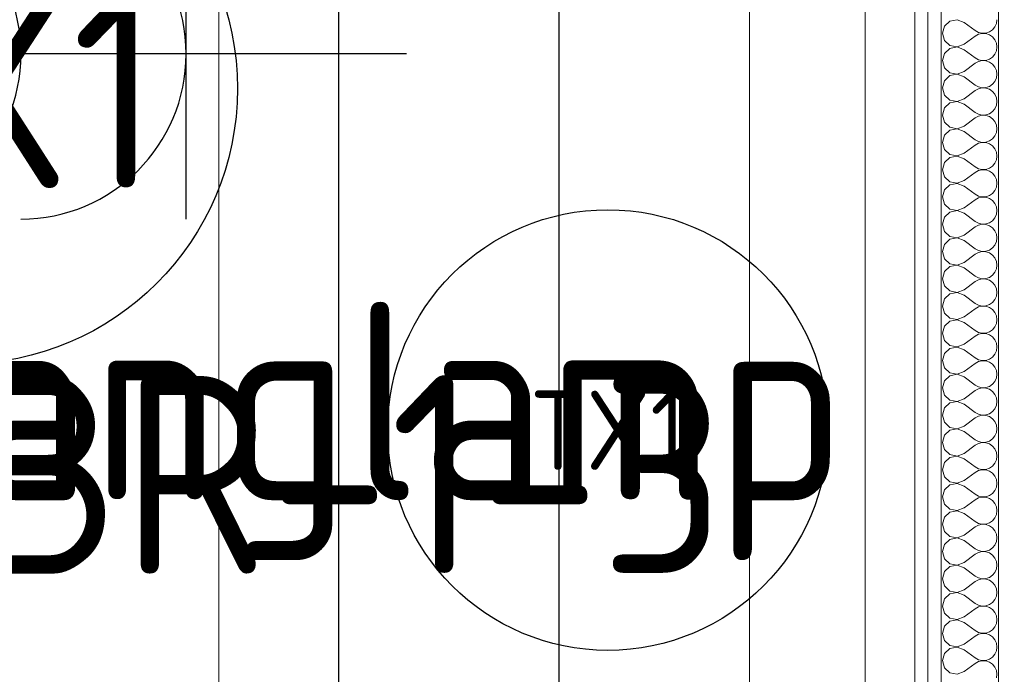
# Model space of a CAD drawing. Header units: millimetres. Extents: x -39149 to 267781, y -2340 to 58540.
# Tile 22 of 244: x 6349 to 7243, y 8469 to 9063. Entities that reach past the tile are written whole.
import ezdxf
from ezdxf.enums import TextEntityAlignment as Align

# ---------------------------------------------------------------- set-up
doc = ezdxf.new("R2010")
doc.units = ezdxf.units.MM
doc.header["$LTSCALE"] = 100
doc.header["$MEASUREMENT"] = 0
for name, pattern in [('B0605', [141, 70, -35, 1, -35]), ('B0704', [150, 100, -50]), ('E_GOOT2', [2000, 1000, 1000])]:
    doc.linetypes.add(name, pattern=pattern)
for name, color, linetype in [('22 C Binnenwanden', 7, 'Continuous'), ('22 C Binnenwanden Doorsnede-arcering', 7, 'Continuous'), ('22 C Binnenwanden Laagscheidingslijnen', 7, 'Continuous'), ('45 Plafond', 7, 'Continuous'), ('82 Interieur', 7, 'Continuous'), ('A Stramien', 7, 'Continuous'), ('EL6131--_KG', 3, 'Continuous'), ('EL6311--_LICHT_BINNEN', 3, 'Continuous'), ('handhaven - AL$1A---_ALGEMEEN', 8, 'Continuous'), ('T Maatvoering 1_ 50', 7, 'Continuous')]:
    doc.layers.add(name, color=color, linetype=linetype)
doc.styles.add('BURO-018', font='isocp.shx', dxfattribs={"height": 180})
doc.styles.add('GENERATED_STYLE_3', font='swiss.ttf', dxfattribs={"width": 0.96})

# ---------------------------------------------------------------- blocks, each defined once
blk = doc.blocks.new('Slab_152_7', base_point=(61.48, 11625))
at = {"layer": '45 Plafond', "color": 8, "linetype": 'Continuous', "lineweight": 0}
blk.add_lwpolyline([(61.48, 11625), (7161.48, 11625), (7161.48, 7850), (18261.48, 7850), (18261.48, 10250), (18050.2, 10250), (18050.2, 11625), (35849.88, 11625), (35849.88, 11399.97), (36099.88, 11399.97), (36099.88, 12175), (39053.15, 12175), (39053.15, 11445), (43211.48, 11445), (43211.48, 10132), (43211.48, 5466.07), (41411.48, 5466.07), (41411.48, 10199.65), (34211.48, 10199.65), (34211.48, 612.08, -0.138201), (61.48, 5162.88)], format="xyb", close=True, dxfattribs=at)
blk = doc.blocks.new('*X800')
at = {"layer": '22 C Binnenwanden Doorsnede-arcering', "color": 8, "linetype": 'Continuous', "lineweight": 0}
for p, q in [((7193.56, 9061.55), (7188.57, 9056.99)), ((7200.21, 9062.81), (7193.56, 9061.55)), ((7206.53, 9060.38), (7200.21, 9062.81)), ((7206.53, 9060.38), (7216.43, 9052.95)), ((7234.39, 9056.35), (7235.77, 9059.47)), ((7235.77, 9059.47), (7236.24, 9062.86)), ((7188.57, 9056.99), (7186.72, 9050.48)), ((7186.72, 9050.48), (7188.57, 9043.97)), ((7216.43, 9052.95), (7219.42, 9051.3)), ((7219.42, 9049.65), (7216.43, 9048)), ((7219.42, 9051.3), (7222.75, 9050.53)), ((7222.75, 9050.43), (7219.42, 9049.65)), ((7222.75, 9050.53), (7226.16, 9050.69)), ((7226.16, 9050.26), (7222.75, 9050.43)), ((7226.16, 9050.69), (7229.4, 9051.78)), ((7229.4, 9049.17), (7226.16, 9050.26)), ((7229.4, 9051.78), (7232.21, 9053.72)), ((7232.21, 9053.72), (7234.39, 9056.35)), ((7188.57, 9043.97), (7193.56, 9039.4)), ((7200.21, 9038.15), (7206.53, 9040.57)), ((7206.53, 9040.57), (7216.43, 9048)), ((7232.21, 9047.23), (7229.4, 9049.17)), ((7234.39, 9044.6), (7232.21, 9047.23)), ((7235.77, 9041.48), (7234.39, 9044.6)), ((7236.24, 9038.1), (7235.77, 9041.48)), ((7188.57, 9032.22), (7186.72, 9025.71)), ((7193.56, 9036.79), (7188.57, 9032.22)), ((7193.56, 9039.4), (7200.21, 9038.15)), ((7200.21, 9038.05), (7193.56, 9036.79)), ((7206.53, 9035.62), (7200.21, 9038.05)), ((7206.53, 9035.62), (7216.43, 9028.19)), ((7232.21, 9028.96), (7234.39, 9031.59)), ((7234.39, 9031.59), (7235.77, 9034.71)), ((7235.77, 9034.71), (7236.24, 9038.1)), ((7186.72, 9025.71), (7188.57, 9019.21)), ((7206.53, 9015.81), (7216.43, 9023.24)), ((7216.43, 9028.19), (7219.42, 9026.54)), ((7219.42, 9024.89), (7216.43, 9023.24)), ((7219.42, 9026.54), (7222.75, 9025.76)), ((7222.75, 9025.66), (7219.42, 9024.89)), ((7222.75, 9025.76), (7226.16, 9025.93)), ((7226.16, 9025.5), (7222.75, 9025.66)), ((7226.16, 9025.93), (7229.4, 9027.02)), ((7229.4, 9024.41), (7226.16, 9025.5)), ((7229.4, 9027.02), (7232.21, 9028.96)), ((7232.21, 9022.47), (7229.4, 9024.41)), ((7234.39, 9019.84), (7232.21, 9022.47)), ((7188.57, 9019.21), (7193.56, 9014.64)), ((7193.56, 9014.64), (7200.21, 9013.38)), ((7200.21, 9013.38), (7206.53, 9015.81)), ((7235.77, 9016.72), (7234.39, 9019.84)), ((7236.24, 9013.33), (7235.77, 9016.72)), ((7188.57, 9007.46), (7186.72, 9000.95)), ((7193.56, 9012.03), (7188.57, 9007.46)), ((7200.21, 9013.28), (7193.56, 9012.03)), ((7206.53, 9010.86), (7200.21, 9013.28)), ((7206.53, 9010.86), (7216.43, 9003.43)), ((7232.21, 9004.19), (7234.39, 9006.82)), ((7234.39, 9006.82), (7235.77, 9009.95)), ((7235.77, 9009.95), (7236.24, 9013.33)), ((7186.72, 9000.95), (7188.57, 8994.44)), ((7206.53, 8991.05), (7216.43, 8998.48)), ((7216.43, 9003.43), (7219.42, 9001.78)), ((7219.42, 9000.13), (7216.43, 8998.48)), ((7219.42, 9001.78), (7222.75, 9001)), ((7222.75, 9000.9), (7219.42, 9000.13)), ((7222.75, 9001), (7226.16, 9001.17)), ((7226.16, 9000.74), (7222.75, 9000.9)), ((7226.16, 9001.17), (7229.4, 9002.26)), ((7229.4, 8999.65), (7226.16, 9000.74)), ((7229.4, 9002.26), (7232.21, 9004.19)), ((7232.21, 8997.71), (7229.4, 8999.65)), ((7234.39, 8995.08), (7232.21, 8997.71)), ((7188.57, 8994.44), (7193.56, 8989.88)), ((7193.56, 8987.26), (7188.57, 8982.7)), ((7193.56, 8989.88), (7200.21, 8988.62)), ((7200.21, 8988.52), (7193.56, 8987.26)), ((7200.21, 8988.62), (7206.53, 8991.05)), ((7206.53, 8986.1), (7200.21, 8988.52)), ((7235.77, 8991.95), (7234.39, 8995.08)), ((7236.24, 8988.57), (7235.77, 8991.95)), ((7235.77, 8985.19), (7236.24, 8988.57)), ((7188.57, 8982.7), (7186.72, 8976.19)), ((7206.53, 8986.1), (7216.43, 8978.67)), ((7216.43, 8978.67), (7219.42, 8977.01)), ((7229.4, 8977.5), (7232.21, 8979.43)), ((7232.21, 8979.43), (7234.39, 8982.06)), ((7234.39, 8982.06), (7235.77, 8985.19)), ((7186.72, 8976.19), (7188.57, 8969.68)), ((7188.57, 8969.68), (7193.56, 8965.12)), ((7206.53, 8966.29), (7216.43, 8973.71)), ((7219.42, 8975.37), (7216.43, 8973.71)), ((7219.42, 8977.01), (7222.75, 8976.24)), ((7222.75, 8976.14), (7219.42, 8975.37)), ((7222.75, 8976.24), (7226.16, 8976.41)), ((7226.16, 8975.97), (7222.75, 8976.14)), ((7226.16, 8976.41), (7229.4, 8977.5)), ((7229.4, 8974.88), (7226.16, 8975.97)), ((7232.21, 8972.95), (7229.4, 8974.88)), ((7234.39, 8970.32), (7232.21, 8972.95)), ((7235.77, 8967.19), (7234.39, 8970.32)), ((7193.56, 8962.5), (7188.57, 8957.94)), ((7193.56, 8965.12), (7200.21, 8963.86)), ((7200.21, 8963.76), (7193.56, 8962.5)), ((7200.21, 8963.86), (7206.53, 8966.29)), ((7206.53, 8961.33), (7200.21, 8963.76)), ((7206.53, 8961.33), (7216.43, 8953.9)), ((7234.39, 8957.3), (7235.77, 8960.43)), ((7236.24, 8963.81), (7235.77, 8967.19)), ((7235.77, 8960.43), (7236.24, 8963.81)), ((7188.57, 8957.94), (7186.72, 8951.43)), ((7186.72, 8951.43), (7188.57, 8944.92)), ((7216.43, 8953.9), (7219.42, 8952.25)), ((7219.42, 8952.25), (7222.75, 8951.48)), ((7222.75, 8951.38), (7219.42, 8950.61)), ((7222.75, 8951.48), (7226.16, 8951.64)), ((7226.16, 8951.21), (7222.75, 8951.38)), ((7226.16, 8951.64), (7229.4, 8952.74)), ((7229.4, 8950.12), (7226.16, 8951.21)), ((7229.4, 8952.74), (7232.21, 8954.67)), ((7232.21, 8954.67), (7234.39, 8957.3)), ((7188.57, 8944.92), (7193.56, 8940.35)), ((7206.53, 8941.52), (7216.43, 8948.95)), ((7219.42, 8950.61), (7216.43, 8948.95)), ((7232.21, 8948.19), (7229.4, 8950.12)), ((7234.39, 8945.56), (7232.21, 8948.19)), ((7235.77, 8942.43), (7234.39, 8945.56)), ((7236.24, 8939.05), (7235.77, 8942.43)), ((7188.57, 8933.18), (7186.72, 8926.67)), ((7193.56, 8937.74), (7188.57, 8933.18)), ((7193.56, 8940.35), (7200.21, 8939.1)), ((7200.21, 8939), (7193.56, 8937.74)), ((7200.21, 8939.1), (7206.53, 8941.52)), ((7206.53, 8936.57), (7200.21, 8939)), ((7206.53, 8936.57), (7216.43, 8929.14)), ((7234.39, 8932.54), (7235.77, 8935.66)), ((7235.77, 8935.66), (7236.24, 8939.05)), ((7186.72, 8926.67), (7188.57, 8920.16)), ((7206.53, 8916.76), (7216.43, 8924.19)), ((7216.43, 8929.14), (7219.42, 8927.49)), ((7219.42, 8925.84), (7216.43, 8924.19)), ((7219.42, 8927.49), (7222.75, 8926.72)), ((7222.75, 8926.62), (7219.42, 8925.84)), ((7222.75, 8926.72), (7226.16, 8926.88)), ((7226.16, 8926.45), (7222.75, 8926.62)), ((7226.16, 8926.88), (7229.4, 8927.97)), ((7229.4, 8925.36), (7226.16, 8926.45)), ((7229.4, 8927.97), (7232.21, 8929.91)), ((7232.21, 8923.43), (7229.4, 8925.36)), ((7232.21, 8929.91), (7234.39, 8932.54)), ((7188.57, 8920.16), (7193.56, 8915.59)), ((7193.56, 8915.59), (7200.21, 8914.34)), ((7200.21, 8914.34), (7206.53, 8916.76)), ((7234.39, 8920.79), (7232.21, 8923.43)), ((7235.77, 8917.67), (7234.39, 8920.79)), ((7236.24, 8914.29), (7235.77, 8917.67)), ((7188.57, 8908.41), (7186.72, 8901.9)), ((7193.56, 8912.98), (7188.57, 8908.41)), ((7200.21, 8914.24), (7193.56, 8912.98)), ((7206.53, 8911.81), (7200.21, 8914.24)), ((7206.53, 8911.81), (7216.43, 8904.38)), ((7232.21, 8905.15), (7234.39, 8907.78)), ((7234.39, 8907.78), (7235.77, 8910.9)), ((7235.77, 8910.9), (7236.24, 8914.29)), ((7186.72, 8901.9), (7188.57, 8895.4)), ((7206.53, 8892), (7216.43, 8899.43)), ((7216.43, 8904.38), (7219.42, 8902.73)), ((7219.42, 8901.08), (7216.43, 8899.43)), ((7219.42, 8902.73), (7222.75, 8901.95)), ((7222.75, 8901.85), (7219.42, 8901.08)), ((7222.75, 8901.95), (7226.16, 8902.12)), ((7226.16, 8901.69), (7222.75, 8901.85)), ((7226.16, 8902.12), (7229.4, 8903.21)), ((7229.4, 8900.6), (7226.16, 8901.69)), ((7229.4, 8903.21), (7232.21, 8905.15)), ((7232.21, 8898.66), (7229.4, 8900.6)), ((7234.39, 8896.03), (7232.21, 8898.66)), ((7188.57, 8895.4), (7193.56, 8890.83)), ((7193.56, 8890.83), (7200.21, 8889.57)), ((7200.21, 8889.47), (7193.56, 8888.22)), ((7200.21, 8889.57), (7206.53, 8892)), ((7206.53, 8887.05), (7200.21, 8889.47)), ((7235.77, 8892.91), (7234.39, 8896.03)), ((7236.24, 8889.52), (7235.77, 8892.91)), ((7235.77, 8886.14), (7236.24, 8889.52)), ((7188.57, 8883.65), (7186.72, 8877.14)), ((7193.56, 8888.22), (7188.57, 8883.65)), ((7206.53, 8887.05), (7216.43, 8879.62)), ((7216.43, 8879.62), (7219.42, 8877.97)), ((7229.4, 8878.45), (7232.21, 8880.38)), ((7232.21, 8880.38), (7234.39, 8883.01)), ((7234.39, 8883.01), (7235.77, 8886.14)), ((7186.72, 8877.14), (7188.57, 8870.63)), ((7188.57, 8870.63), (7193.56, 8866.07)), ((7206.53, 8867.24), (7216.43, 8874.67)), ((7219.42, 8876.32), (7216.43, 8874.67)), ((7219.42, 8877.97), (7222.75, 8877.19)), ((7222.75, 8877.09), (7219.42, 8876.32)), ((7222.75, 8877.19), (7226.16, 8877.36)), ((7226.16, 8876.93), (7222.75, 8877.09)), ((7226.16, 8877.36), (7229.4, 8878.45)), ((7229.4, 8875.84), (7226.16, 8876.93)), ((7232.21, 8873.9), (7229.4, 8875.84)), ((7234.39, 8871.27), (7232.21, 8873.9)), ((7235.77, 8868.15), (7234.39, 8871.27)), ((7193.56, 8863.45), (7188.57, 8858.89)), ((7193.56, 8866.07), (7200.21, 8864.81)), ((7200.21, 8864.71), (7193.56, 8863.45)), ((7200.21, 8864.81), (7206.53, 8867.24)), ((7206.53, 8862.29), (7200.21, 8864.71)), ((7206.53, 8862.29), (7216.43, 8854.86)), ((7236.24, 8864.76), (7235.77, 8868.15)), ((7235.77, 8861.38), (7236.24, 8864.76)), ((7188.57, 8858.89), (7186.72, 8852.38)), ((7216.43, 8854.86), (7219.42, 8853.2)), ((7219.42, 8853.2), (7222.75, 8852.43)), ((7222.75, 8852.43), (7226.16, 8852.6)), ((7226.16, 8852.6), (7229.4, 8853.69)), ((7229.4, 8853.69), (7232.21, 8855.62)), ((7232.21, 8855.62), (7234.39, 8858.25)), ((7234.39, 8858.25), (7235.77, 8861.38)), ((7186.72, 8852.38), (7188.57, 8845.87)), ((7188.57, 8845.87), (7193.56, 8841.31)), ((7206.53, 8842.48), (7216.43, 8849.9)), ((7219.42, 8851.56), (7216.43, 8849.9)), ((7222.75, 8852.33), (7219.42, 8851.56)), ((7226.16, 8852.17), (7222.75, 8852.33)), ((7229.4, 8851.07), (7226.16, 8852.17)), ((7232.21, 8849.14), (7229.4, 8851.07)), ((7234.39, 8846.51), (7232.21, 8849.14)), ((7235.77, 8843.38), (7234.39, 8846.51)), ((7193.56, 8838.69), (7188.57, 8834.13)), ((7193.56, 8841.31), (7200.21, 8840.05)), ((7200.21, 8839.95), (7193.56, 8838.69)), ((7200.21, 8840.05), (7206.53, 8842.48)), ((7206.53, 8837.52), (7200.21, 8839.95)), ((7206.53, 8837.52), (7216.43, 8830.1)), ((7234.39, 8833.49), (7235.77, 8836.62)), ((7236.24, 8840), (7235.77, 8843.38)), ((7235.77, 8836.62), (7236.24, 8840)), ((7188.57, 8834.13), (7186.72, 8827.62)), ((7186.72, 8827.62), (7188.57, 8821.11)), ((7216.43, 8830.1), (7219.42, 8828.44)), ((7219.42, 8826.8), (7216.43, 8825.14)), ((7219.42, 8828.44), (7222.75, 8827.67)), ((7222.75, 8827.57), (7219.42, 8826.8)), ((7222.75, 8827.67), (7226.16, 8827.83)), ((7226.16, 8827.4), (7222.75, 8827.57)), ((7226.16, 8827.83), (7229.4, 8828.93)), ((7229.4, 8826.31), (7226.16, 8827.4)), ((7229.4, 8828.93), (7232.21, 8830.86)), ((7232.21, 8824.38), (7229.4, 8826.31)), ((7232.21, 8830.86), (7234.39, 8833.49)), ((7188.57, 8821.11), (7193.56, 8816.55)), ((7200.21, 8815.29), (7206.53, 8817.71)), ((7206.53, 8817.71), (7216.43, 8825.14)), ((7234.39, 8821.75), (7232.21, 8824.38)), ((7235.77, 8818.62), (7234.39, 8821.75)), ((7236.24, 8815.24), (7235.77, 8818.62)), ((7188.57, 8809.37), (7186.72, 8802.86)), ((7193.56, 8813.93), (7188.57, 8809.37)), ((7193.56, 8816.55), (7200.21, 8815.29)), ((7200.21, 8815.19), (7193.56, 8813.93)), ((7206.53, 8812.76), (7200.21, 8815.19)), ((7206.53, 8812.76), (7216.43, 8805.33)), ((7232.21, 8806.1), (7234.39, 8808.73)), ((7234.39, 8808.73), (7235.77, 8811.85)), ((7235.77, 8811.85), (7236.24, 8815.24)), ((7186.72, 8802.86), (7188.57, 8796.35)), ((7206.53, 8792.95), (7216.43, 8800.38)), ((7216.43, 8805.33), (7219.42, 8803.68)), ((7219.42, 8802.03), (7216.43, 8800.38)), ((7219.42, 8803.68), (7222.75, 8802.91)), ((7222.75, 8802.81), (7219.42, 8802.03)), ((7222.75, 8802.91), (7226.16, 8803.07)), ((7226.16, 8802.64), (7222.75, 8802.81)), ((7226.16, 8803.07), (7229.4, 8804.16)), ((7229.4, 8801.55), (7226.16, 8802.64)), ((7229.4, 8804.16), (7232.21, 8806.1)), ((7232.21, 8799.62), (7229.4, 8801.55)), ((7234.39, 8796.99), (7232.21, 8799.62)), ((7188.57, 8796.35), (7193.56, 8791.78)), ((7193.56, 8791.78), (7200.21, 8790.53)), ((7200.21, 8790.43), (7193.56, 8789.17)), ((7200.21, 8790.53), (7206.53, 8792.95)), ((7206.53, 8788), (7200.21, 8790.43)), ((7235.77, 8793.86), (7234.39, 8796.99)), ((7236.24, 8790.48), (7235.77, 8793.86)), ((7235.77, 8787.09), (7236.24, 8790.48)), ((7188.57, 8784.6), (7186.72, 8778.1)), ((7193.56, 8789.17), (7188.57, 8784.6)), ((7206.53, 8788), (7216.43, 8780.57)), ((7229.4, 8779.4), (7232.21, 8781.34)), ((7232.21, 8781.34), (7234.39, 8783.97)), ((7234.39, 8783.97), (7235.77, 8787.09)), ((7186.72, 8778.1), (7188.57, 8771.59)), ((7206.53, 8768.19), (7216.43, 8775.62)), ((7216.43, 8780.57), (7219.42, 8778.92)), ((7219.42, 8777.27), (7216.43, 8775.62)), ((7219.42, 8778.92), (7222.75, 8778.15)), ((7222.75, 8778.05), (7219.42, 8777.27)), ((7222.75, 8778.15), (7226.16, 8778.31)), ((7226.16, 8777.88), (7222.75, 8778.05)), ((7226.16, 8778.31), (7229.4, 8779.4)), ((7229.4, 8776.79), (7226.16, 8777.88)), ((7232.21, 8774.85), (7229.4, 8776.79)), ((7234.39, 8772.22), (7232.21, 8774.85)), ((7235.77, 8769.1), (7234.39, 8772.22)), ((7188.57, 8771.59), (7193.56, 8767.02)), ((7193.56, 8764.41), (7188.57, 8759.84)), ((7193.56, 8767.02), (7200.21, 8765.76)), ((7200.21, 8765.66), (7193.56, 8764.41)), ((7200.21, 8765.76), (7206.53, 8768.19)), ((7206.53, 8763.24), (7200.21, 8765.66)), ((7206.53, 8763.24), (7216.43, 8755.81)), ((7236.24, 8765.71), (7235.77, 8769.1)), ((7235.77, 8762.33), (7236.24, 8765.71)), ((7188.57, 8759.84), (7186.72, 8753.33)), ((7216.43, 8755.81), (7219.42, 8754.16)), ((7226.16, 8753.55), (7229.4, 8754.64)), ((7229.4, 8754.64), (7232.21, 8756.57)), ((7232.21, 8756.57), (7234.39, 8759.21)), ((7234.39, 8759.21), (7235.77, 8762.33)), ((7186.72, 8753.33), (7188.57, 8746.82)), ((7188.57, 8746.82), (7193.56, 8742.26)), ((7206.53, 8743.43), (7216.43, 8750.86)), ((7219.42, 8752.51), (7216.43, 8750.86)), ((7219.42, 8754.16), (7222.75, 8753.38)), ((7222.75, 8753.28), (7219.42, 8752.51)), ((7222.75, 8753.38), (7226.16, 8753.55)), ((7226.16, 8753.12), (7222.75, 8753.28)), ((7229.4, 8752.03), (7226.16, 8753.12)), ((7232.21, 8750.09), (7229.4, 8752.03)), ((7234.39, 8747.46), (7232.21, 8750.09)), ((7235.77, 8744.34), (7234.39, 8747.46)), ((7193.56, 8739.65), (7188.57, 8735.08)), ((7193.56, 8742.26), (7200.21, 8741)), ((7200.21, 8740.9), (7193.56, 8739.65)), ((7200.21, 8741), (7206.53, 8743.43)), ((7206.53, 8738.48), (7200.21, 8740.9)), ((7206.53, 8738.48), (7216.43, 8731.05)), ((7234.39, 8734.44), (7235.77, 8737.57)), ((7236.24, 8740.95), (7235.77, 8744.34)), ((7235.77, 8737.57), (7236.24, 8740.95)), ((7188.57, 8735.08), (7186.72, 8728.57)), ((7186.72, 8728.57), (7188.57, 8722.06)), ((7216.43, 8731.05), (7219.42, 8729.39)), ((7219.42, 8727.75), (7216.43, 8726.1)), ((7219.42, 8729.39), (7222.75, 8728.62)), ((7222.75, 8728.52), (7219.42, 8727.75)), ((7222.75, 8728.62), (7226.16, 8728.79)), ((7226.16, 8728.36), (7222.75, 8728.52)), ((7226.16, 8728.79), (7229.4, 8729.88)), ((7229.4, 8727.26), (7226.16, 8728.36)), ((7229.4, 8729.88), (7232.21, 8731.81)), ((7232.21, 8731.81), (7234.39, 8734.44)), ((7188.57, 8722.06), (7193.56, 8717.5)), ((7200.21, 8716.24), (7206.53, 8718.67)), ((7206.53, 8718.67), (7216.43, 8726.1)), ((7232.21, 8725.33), (7229.4, 8727.26)), ((7234.39, 8722.7), (7232.21, 8725.33)), ((7235.77, 8719.57), (7234.39, 8722.7)), ((7236.24, 8716.19), (7235.77, 8719.57)), ((7188.57, 8710.32), (7186.72, 8703.81)), ((7193.56, 8714.88), (7188.57, 8710.32)), ((7193.56, 8717.5), (7200.21, 8716.24)), ((7200.21, 8716.14), (7193.56, 8714.88)), ((7206.53, 8713.71), (7200.21, 8716.14)), ((7206.53, 8713.71), (7216.43, 8706.29)), ((7232.21, 8707.05), (7234.39, 8709.68)), ((7234.39, 8709.68), (7235.77, 8712.81)), ((7235.77, 8712.81), (7236.24, 8716.19)), ((7186.72, 8703.81), (7188.57, 8697.3)), ((7206.53, 8693.9), (7216.43, 8701.33)), ((7216.43, 8706.29), (7219.42, 8704.63)), ((7219.42, 8702.99), (7216.43, 8701.33)), ((7219.42, 8704.63), (7222.75, 8703.86)), ((7222.75, 8703.76), (7219.42, 8702.99)), ((7222.75, 8703.86), (7226.16, 8704.03)), ((7226.16, 8703.59), (7222.75, 8703.76)), ((7226.16, 8704.03), (7229.4, 8705.12)), ((7229.4, 8702.5), (7226.16, 8703.59)), ((7229.4, 8705.12), (7232.21, 8707.05)), ((7232.21, 8700.57), (7229.4, 8702.5)), ((7234.39, 8697.94), (7232.21, 8700.57)), ((7188.57, 8697.3), (7193.56, 8692.74)), ((7193.56, 8692.74), (7200.21, 8691.48)), ((7200.21, 8691.48), (7206.53, 8693.9)), ((7235.77, 8694.81), (7234.39, 8697.94)), ((7236.24, 8691.43), (7235.77, 8694.81)), ((7188.57, 8685.56), (7186.72, 8679.05)), ((7193.56, 8690.12), (7188.57, 8685.56)), ((7200.21, 8691.38), (7193.56, 8690.12)), ((7206.53, 8688.95), (7200.21, 8691.38)), ((7206.53, 8688.95), (7216.43, 8681.52)), ((7232.21, 8682.29), (7234.39, 8684.92)), ((7234.39, 8684.92), (7235.77, 8688.05)), ((7235.77, 8688.05), (7236.24, 8691.43)), ((7186.72, 8679.05), (7188.57, 8672.54)), ((7206.53, 8669.14), (7216.43, 8676.57)), ((7216.43, 8681.52), (7219.42, 8679.87)), ((7219.42, 8678.22), (7216.43, 8676.57)), ((7219.42, 8679.87), (7222.75, 8679.1)), ((7222.75, 8679), (7219.42, 8678.22)), ((7222.75, 8679.1), (7226.16, 8679.26)), ((7226.16, 8678.83), (7222.75, 8679)), ((7226.16, 8679.26), (7229.4, 8680.35)), ((7229.4, 8677.74), (7226.16, 8678.83)), ((7229.4, 8680.35), (7232.21, 8682.29)), ((7232.21, 8675.81), (7229.4, 8677.74)), ((7234.39, 8673.18), (7232.21, 8675.81)), ((7188.57, 8672.54), (7193.56, 8667.97)), ((7193.56, 8665.36), (7188.57, 8660.79)), ((7193.56, 8667.97), (7200.21, 8666.72)), ((7200.21, 8666.62), (7193.56, 8665.36)), ((7200.21, 8666.72), (7206.53, 8669.14)), ((7206.53, 8664.19), (7200.21, 8666.62)), ((7235.77, 8670.05), (7234.39, 8673.18)), ((7236.24, 8666.67), (7235.77, 8670.05)), ((7235.77, 8663.28), (7236.24, 8666.67)), ((7188.57, 8660.79), (7186.72, 8654.29)), ((7206.53, 8664.19), (7216.43, 8656.76)), ((7216.43, 8656.76), (7219.42, 8655.11)), ((7229.4, 8655.59), (7232.21, 8657.53)), ((7232.21, 8657.53), (7234.39, 8660.16)), ((7234.39, 8660.16), (7235.77, 8663.28)), ((7186.72, 8654.29), (7188.57, 8647.78)), ((7188.57, 8647.78), (7193.56, 8643.21)), ((7206.53, 8644.38), (7216.43, 8651.81)), ((7219.42, 8653.46), (7216.43, 8651.81)), ((7219.42, 8655.11), (7222.75, 8654.34)), ((7222.75, 8654.24), (7219.42, 8653.46)), ((7222.75, 8654.34), (7226.16, 8654.5)), ((7226.16, 8654.07), (7222.75, 8654.24)), ((7226.16, 8654.5), (7229.4, 8655.59)), ((7229.4, 8652.98), (7226.16, 8654.07)), ((7232.21, 8651.04), (7229.4, 8652.98)), ((7234.39, 8648.41), (7232.21, 8651.04)), ((7235.77, 8645.29), (7234.39, 8648.41)), ((7193.56, 8640.6), (7188.57, 8636.03)), ((7193.56, 8643.21), (7200.21, 8641.95)), ((7200.21, 8641.85), (7193.56, 8640.6)), ((7200.21, 8641.95), (7206.53, 8644.38)), ((7206.53, 8639.43), (7200.21, 8641.85)), ((7206.53, 8639.43), (7216.43, 8632)), ((7234.39, 8635.4), (7235.77, 8638.52)), ((7236.24, 8641.9), (7235.77, 8645.29)), ((7235.77, 8638.52), (7236.24, 8641.9)), ((7188.57, 8636.03), (7186.72, 8629.52)), ((7186.72, 8629.52), (7188.57, 8623.01)), ((7216.43, 8632), (7219.42, 8630.35)), ((7219.42, 8630.35), (7222.75, 8629.57)), ((7222.75, 8629.47), (7219.42, 8628.7)), ((7222.75, 8629.57), (7226.16, 8629.74)), ((7226.16, 8629.31), (7222.75, 8629.47)), ((7226.16, 8629.74), (7229.4, 8630.83)), ((7229.4, 8628.22), (7226.16, 8629.31)), ((7229.4, 8630.83), (7232.21, 8632.77)), ((7232.21, 8632.77), (7234.39, 8635.4)), ((7188.57, 8623.01), (7193.56, 8618.45)), ((7206.53, 8619.62), (7216.43, 8627.05)), ((7219.42, 8628.7), (7216.43, 8627.05)), ((7232.21, 8626.28), (7229.4, 8628.22)), ((7234.39, 8623.65), (7232.21, 8626.28)), ((7235.77, 8620.53), (7234.39, 8623.65)), ((7236.24, 8617.14), (7235.77, 8620.53)), ((7188.57, 8611.27), (7186.72, 8604.76)), ((7193.56, 8615.84), (7188.57, 8611.27)), ((7193.56, 8618.45), (7200.21, 8617.19)), ((7200.21, 8617.09), (7193.56, 8615.84)), ((7200.21, 8617.19), (7206.53, 8619.62)), ((7206.53, 8614.67), (7200.21, 8617.09)), ((7206.53, 8614.67), (7216.43, 8607.24)), ((7234.39, 8610.63), (7235.77, 8613.76)), ((7235.77, 8613.76), (7236.24, 8617.14)), ((7186.72, 8604.76), (7188.57, 8598.25)), ((7206.53, 8594.86), (7216.43, 8602.29)), ((7216.43, 8607.24), (7219.42, 8605.59)), ((7219.42, 8603.94), (7216.43, 8602.29)), ((7219.42, 8605.59), (7222.75, 8604.81)), ((7222.75, 8604.71), (7219.42, 8603.94)), ((7222.75, 8604.81), (7226.16, 8604.98)), ((7226.16, 8604.55), (7222.75, 8604.71)), ((7226.16, 8604.98), (7229.4, 8606.07)), ((7229.4, 8603.45), (7226.16, 8604.55)), ((7229.4, 8606.07), (7232.21, 8608)), ((7232.21, 8601.52), (7229.4, 8603.45)), ((7232.21, 8608), (7234.39, 8610.63)), ((7188.57, 8598.25), (7193.56, 8593.69)), ((7193.56, 8593.69), (7200.21, 8592.43)), ((7200.21, 8592.43), (7206.53, 8594.86)), ((7234.39, 8598.89), (7232.21, 8601.52)), ((7235.77, 8595.76), (7234.39, 8598.89)), ((7236.24, 8592.38), (7235.77, 8595.76)), ((7188.57, 8586.51), (7186.72, 8580)), ((7193.56, 8591.07), (7188.57, 8586.51)), ((7200.21, 8592.33), (7193.56, 8591.07)), ((7206.53, 8589.9), (7200.21, 8592.33)), ((7206.53, 8589.9), (7216.43, 8582.48)), ((7232.21, 8583.24), (7234.39, 8585.87)), ((7234.39, 8585.87), (7235.77, 8589)), ((7235.77, 8589), (7236.24, 8592.38)), ((7186.72, 8580), (7188.57, 8573.49)), ((7206.53, 8570.1), (7216.43, 8577.52)), ((7216.43, 8582.48), (7219.42, 8580.82)), ((7219.42, 8579.18), (7216.43, 8577.52)), ((7219.42, 8580.82), (7222.75, 8580.05)), ((7222.75, 8579.95), (7219.42, 8579.18)), ((7222.75, 8580.05), (7226.16, 8580.22)), ((7226.16, 8579.78), (7222.75, 8579.95)), ((7226.16, 8580.22), (7229.4, 8581.31)), ((7229.4, 8578.69), (7226.16, 8579.78)), ((7229.4, 8581.31), (7232.21, 8583.24)), ((7232.21, 8576.76), (7229.4, 8578.69)), ((7234.39, 8574.13), (7232.21, 8576.76)), ((7188.57, 8573.49), (7193.56, 8568.93)), ((7193.56, 8568.93), (7200.21, 8567.67)), ((7200.21, 8567.57), (7193.56, 8566.31)), ((7200.21, 8567.67), (7206.53, 8570.1)), ((7206.53, 8565.14), (7200.21, 8567.57)), ((7235.77, 8571), (7234.39, 8574.13)), ((7236.24, 8567.62), (7235.77, 8571)), ((7235.77, 8564.24), (7236.24, 8567.62)), ((7188.57, 8561.75), (7186.72, 8555.24)), ((7193.56, 8566.31), (7188.57, 8561.75)), ((7206.53, 8565.14), (7216.43, 8557.71)), ((7216.43, 8557.71), (7219.42, 8556.06)), ((7229.4, 8556.55), (7232.21, 8558.48)), ((7232.21, 8558.48), (7234.39, 8561.11)), ((7234.39, 8561.11), (7235.77, 8564.24)), ((7186.72, 8555.24), (7188.57, 8548.73)), ((7188.57, 8548.73), (7193.56, 8544.16)), ((7206.53, 8545.33), (7216.43, 8552.76)), ((7219.42, 8554.41), (7216.43, 8552.76)), ((7219.42, 8556.06), (7222.75, 8555.29)), ((7222.75, 8555.19), (7219.42, 8554.41)), ((7222.75, 8555.29), (7226.16, 8555.45)), ((7226.16, 8555.02), (7222.75, 8555.19)), ((7226.16, 8555.45), (7229.4, 8556.55)), ((7229.4, 8553.93), (7226.16, 8555.02)), ((7232.21, 8552), (7229.4, 8553.93)), ((7234.39, 8549.37), (7232.21, 8552)), ((7235.77, 8546.24), (7234.39, 8549.37)), ((7193.56, 8541.55), (7188.57, 8536.99)), ((7193.56, 8544.16), (7200.21, 8542.91)), ((7200.21, 8542.81), (7193.56, 8541.55)), ((7200.21, 8542.91), (7206.53, 8545.33)), ((7206.53, 8540.38), (7200.21, 8542.81)), ((7206.53, 8540.38), (7216.43, 8532.95)), ((7236.24, 8542.86), (7235.77, 8546.24)), ((7235.77, 8539.47), (7236.24, 8542.86)), ((7188.57, 8536.99), (7186.72, 8530.48)), ((7216.43, 8532.95), (7219.42, 8531.3)), ((7219.42, 8531.3), (7222.75, 8530.53)), ((7222.75, 8530.53), (7226.16, 8530.69)), ((7226.16, 8530.69), (7229.4, 8531.78)), ((7229.4, 8531.78), (7232.21, 8533.72)), ((7232.21, 8533.72), (7234.39, 8536.35)), ((7234.39, 8536.35), (7235.77, 8539.47)), ((7186.72, 8530.48), (7188.57, 8523.97)), ((7188.57, 8523.97), (7193.56, 8519.4)), ((7206.53, 8520.57), (7216.43, 8528)), ((7219.42, 8529.65), (7216.43, 8528)), ((7222.75, 8530.43), (7219.42, 8529.65)), ((7226.16, 8530.26), (7222.75, 8530.43)), ((7229.4, 8529.17), (7226.16, 8530.26)), ((7232.21, 8527.23), (7229.4, 8529.17)), ((7234.39, 8524.6), (7232.21, 8527.23)), ((7235.77, 8521.48), (7234.39, 8524.6)), ((7193.56, 8516.79), (7188.57, 8512.22)), ((7193.56, 8519.4), (7200.21, 8518.15)), ((7200.21, 8518.05), (7193.56, 8516.79)), ((7200.21, 8518.15), (7206.53, 8520.57)), ((7206.53, 8515.62), (7200.21, 8518.05)), ((7206.53, 8515.62), (7216.43, 8508.19)), ((7234.39, 8511.59), (7235.77, 8514.71)), ((7236.24, 8518.1), (7235.77, 8521.48)), ((7235.77, 8514.71), (7236.24, 8518.1)), ((7188.57, 8512.22), (7186.72, 8505.71)), ((7186.72, 8505.71), (7188.57, 8499.21)), ((7216.43, 8508.19), (7219.42, 8506.54)), ((7219.42, 8504.89), (7216.43, 8503.24)), ((7219.42, 8506.54), (7222.75, 8505.76)), ((7222.75, 8505.66), (7219.42, 8504.89)), ((7222.75, 8505.76), (7226.16, 8505.93)), ((7226.16, 8505.5), (7222.75, 8505.66)), ((7226.16, 8505.93), (7229.4, 8507.02)), ((7229.4, 8504.41), (7226.16, 8505.5)), ((7229.4, 8507.02), (7232.21, 8508.96)), ((7232.21, 8502.47), (7229.4, 8504.41)), ((7232.21, 8508.96), (7234.39, 8511.59)), ((7188.57, 8499.21), (7193.56, 8494.64)), ((7200.21, 8493.38), (7206.53, 8495.81)), ((7206.53, 8495.81), (7216.43, 8503.24)), ((7234.39, 8499.84), (7232.21, 8502.47)), ((7235.77, 8496.72), (7234.39, 8499.84)), ((7236.24, 8493.33), (7235.77, 8496.72)), ((7188.57, 8487.46), (7186.72, 8480.95)), ((7193.56, 8492.03), (7188.57, 8487.46)), ((7193.56, 8494.64), (7200.21, 8493.38)), ((7200.21, 8493.28), (7193.56, 8492.03)), ((7206.53, 8490.86), (7200.21, 8493.28)), ((7206.53, 8490.86), (7216.43, 8483.43)), ((7232.21, 8484.19), (7234.39, 8486.82)), ((7234.39, 8486.82), (7235.77, 8489.95)), ((7235.77, 8489.95), (7236.24, 8493.33)), ((7186.72, 8480.95), (7188.57, 8474.44)), ((7206.53, 8471.05), (7216.43, 8478.48)), ((7216.43, 8483.43), (7219.42, 8481.78)), ((7219.42, 8480.13), (7216.43, 8478.48)), ((7219.42, 8481.78), (7222.75, 8481)), ((7222.75, 8480.9), (7219.42, 8480.13)), ((7222.75, 8481), (7226.16, 8481.17)), ((7226.16, 8480.74), (7222.75, 8480.9)), ((7226.16, 8481.17), (7229.4, 8482.26)), ((7229.4, 8479.65), (7226.16, 8480.74)), ((7229.4, 8482.26), (7232.21, 8484.19)), ((7232.21, 8477.71), (7229.4, 8479.65)), ((7234.39, 8475.08), (7232.21, 8477.71)), ((7188.57, 8474.44), (7193.56, 8469.88)), ((7193.56, 8469.88), (7200.21, 8468.62)), ((7200.21, 8468.62), (7206.53, 8471.05)), ((7235.77, 8471.95), (7234.39, 8475.08)), ((7236.24, 8468.57), (7235.77, 8471.95)), ((7235.77, 8465.19), (7236.24, 8468.57))]:
    blk.add_line(p, q, dxfattribs=at)
blk = doc.blocks.new('Wall_282_7', base_point=(7161.48, 10150))
at = {"layer": '22 C Binnenwanden', "color": 8, "linetype": 'Continuous', "lineweight": 0}
blk.add_line((7161.48, 10150), (7161.48, 7850), dxfattribs=at)
at = {"layer": '22 C Binnenwanden Laagscheidingslijnen', "color": 8, "linetype": 'Continuous', "lineweight": 0}
for p, q in [((7173.48, 10150), (7173.48, 7862)), ((7185.48, 10150), (7185.48, 7874)), ((7237.48, 7926), (7237.48, 10150))]:
    blk.add_line(p, q, dxfattribs=at)
at = {"layer": '22 C Binnenwanden', "color": 1, "lineweight": 0}
blk.add_blockref('*X800', (0, 0), dxfattribs=at)
blk = doc.blocks.new('Standard grid marker_12')
at = {"layer": 'A Stramien', "color": 8, "linetype": 'B0605', "lineweight": 0}
blk.add_line((4000, 0), (46394.76, 0), dxfattribs=at)
at = {"layer": 'A Stramien', "color": 4, "lineweight": 0, "style": 'GENERATED_STYLE_3'}
blk.add_attdef('AC_MARKERTEXT_1', text='', height=100, rotation=90, dxfattribs=at).set_placement((-19.96, -47.08), align=Align.BOTTOM_LEFT)
blk = doc.blocks.new('1115B3A')
at = {"layer": 'handhaven - AL$1A---_ALGEMEEN', "color": 0, "linetype": 'Continuous'}
blk.add_circle((0, 0), 2.5, dxfattribs=at)
at = {"layer": 'handhaven - AL$1A---_ALGEMEEN', "color": 0, "linetype": 'Continuous', "style": 'BURO-018'}
for tag, p in [('CIRCUIT', (0, 5)), ('PANEL', (0, 5)), ('SUBCIRCUIT', (4.5, 5)), ('LIGHTFIXTURECODE', (0, 0)), ('SWITCHCODE', (4.5, -1))]:
    blk.add_attdef(tag, text='', height=1.8, dxfattribs=at).set_placement(p, align=Align.MIDDLE)
blk = doc.blocks.new('E00407')
at = {"color": 0}
blk.add_line((0, 1), (0, 4.5), dxfattribs=at)
at = {"color": 0, "linetype": 'Continuous'}
blk.add_line((-1.5, 3), (1.5, 3), dxfattribs=at)
at = {"color": 0}
for centre in [(0, 6), (0, 4.5)]:
    blk.add_arc(centre, 1.5, 180, 0, dxfattribs=at)
at = {"color": 0, "linetype": 'Continuous', "style": 'BURO-018'}
for tag, p in [('PANEL', (0, 11)), ('CIRCUIT', (0, 8)), ('SUBCIRCUIT', (4.5, 8)), ('SWITCHCODE', (3.5, 5))]:
    blk.add_attdef(tag, text='', height=1.8, dxfattribs=at).set_placement(p, align=Align.MIDDLE)
at = {"color": 0, "linetype": 'Continuous', "style": 'BURO-018', "flags": 1}
blk.add_attdef('ARTICLECODE', text='', height=1.8, dxfattribs=at).set_placement((0, 0), align=Align.MIDDLE)
blk = doc.blocks.new('armatuurWX')
at = {"layer": 'EL6311--_LICHT_BINNEN', "linetype": 'Continuous'}
blk.add_circle((4665, -2615), 500, dxfattribs=at)
at = {"layer": 'EL6311--_LICHT_BINNEN', "linetype": 'Continuous', "style": 'BURO-018'}
for tag, p in [('E_GROEP', (4665, -2115)), ('E_GKAST', (4665, -2115)), ('E_SGROEP', (5115, -2115)), ('E_ARMCODE', (4665, -2615)), ('E_SLET', (5115, -2715))]:
    blk.add_attdef(tag, text='', height=180, dxfattribs=at).set_placement(p, align=Align.MIDDLE)

msp = doc.modelspace()

# ---------------------------------------------------------------- linework, layer by layer
at = {"layer": '82 Interieur', "color": 8, "linetype": 'Continuous', "lineweight": 0}
for p, q in [((7011.48, 11475), (7011.48, 7702.78)), ((6529.48, 7217.99), (6529.48, 10993))]:
    msp.add_line(p, q, dxfattribs=at)
at = {"layer": 'EL6131--_KG', "linetype": 'E_GOOT2'}
for p, q in [((6638.56, 5657.82), (6638.56, 11224.66)), ((6838.56, 5657.82), (6838.56, 11024.66))]:
    msp.add_line(p, q, dxfattribs=at)
at = {"layer": 'T Maatvoering 1_ 50', "color": 8, "linetype": 'B0704', "lineweight": 0}
msp.add_line((7116.64, 7813.99), (7116.64, 11625), dxfattribs=at)

# ---------------------------------------------------------------- block references
at = {"layer": '22 C Binnenwanden', "color": 1, "lineweight": 0}
msp.add_blockref('Wall_282_7', (7161.48, 10150), dxfattribs=at)
at = {"layer": '45 Plafond', "color": 252, "linetype": 'Continuous', "lineweight": 0}
msp.add_blockref('Slab_152_7', (61.48, 11625), dxfattribs=at)
at = {"layer": 'A Stramien', "color": 1, "linetype": 'Continuous', "lineweight": 0, "zscale": 1000, "rotation": 270}
msp.add_blockref('Standard grid marker_12', (7211.48, 48900), dxfattribs=at)
at = {"layer": 'EL6311--_LICHT_BINNEN', "linetype": 'Continuous'}
ref = msp.add_blockref('E00407', (6799.85, 9031.81), dxfattribs=dict(at, xscale=100, yscale=100, zscale=100, rotation=90))
ref.add_attrib('ARTICLECODE', 'Hanglamp', dxfattribs={"layer": '0', "linetype": 'ByBlock', "height": 180, "style": 'BURO-018'}).set_placement((6629.79, 8689.48), align=Align.MIDDLE)
ref = msp.add_blockref('1115B3A', (6296.48, 9000.31), dxfattribs=dict(at, xscale=100, yscale=100, zscale=100))
ref.add_attrib('LIGHTFIXTURECODE', 'KX1', dxfattribs={"layer": '0', "color": 3, "linetype": 'ByBlock', "height": 180, "style": 'BURO-018'}).set_placement((6296.48, 9000.31), align=Align.MIDDLE)
ref.add_attrib('SWITCHCODE', 'BR-1-3', dxfattribs={"layer": '0', "color": 3, "linetype": 'ByBlock', "height": 180, "style": 'BURO-018'}).set_placement((6646.48, 8650.31), align=Align.MIDDLE)
at = {"layer": 'EL6311--_LICHT_BINNEN', "xscale": 0.4, "yscale": 0.4, "zscale": 0.4}
msp.add_blockref('armatuurWX', (5016.85, 9736.29), dxfattribs=at).add_auto_attribs({'E_ARMCODE': 'TX1'})

doc.saveas('drawing.dxf')
